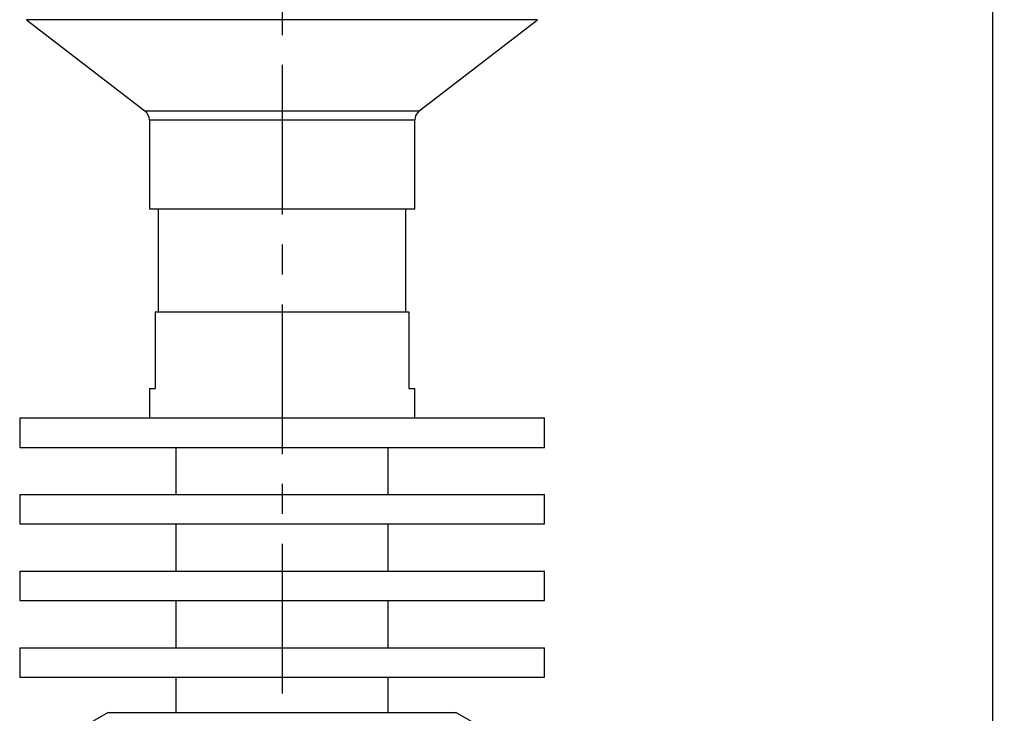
# Model space of a CAD drawing. Header units: millimetres. Extents: x 0 to 420, y 0 to 297.
# Tile 3 of 18: x 84 to 168, y 152 to 211. Entities that reach past the tile are written whole.
import ezdxf

# ---------------------------------------------------------------- set-up
doc = ezdxf.new("R2010")
doc.units = ezdxf.units.MM
doc.linetypes.add('CENTERX2', pattern=[20.32, 12.7, -2.54, 2.54, -2.54])
doc.layers.add('ОСЕВЫЕ', color=7, linetype='Continuous')
doc.styles.add('SLDTEXTSTYLE4', font='TXT', dxfattribs={"width": 0.75})
doc.dimstyles.new('SLDDIMSTYLE0', dxfattribs={"dimtxt": 3.5, "dimasz": 3.556, "dimexe": 0, "dimexo": 0.0625, "dimgap": 0.875, "dimtad": 1, "dimdec": 0, "dimlfac": 2, "dimrnd": 1e-09, "dimzin": 12, "dimdsep": 46, "dimtxsty": 'SLDTEXTSTYLE4', "dimsah": 1, "dimcen": 0.09, "dimadec": 0, "dimazin": 3, "dimtfac": 1, "dimtdec": 0, "dimtofl": 0, "dimtmove": 0, "dimatfit": 3, "dimfxl": 0, "dimfrac": 2, "dimtolj": 1, "dimtzin": 12, "dimarcsym": 0})

# ---------------------------------------------------------------- blocks, each defined once
blk = doc.blocks.new('_D_1')
at = {"layer": 'ОСЕВЫЕ'}
for p, q in [((129.259, 264.926), (167.922, 264.926)), ((166.922, 264.926), (166.922, 147.426)), ((121.422, 147.426), (167.922, 147.426))]:
    blk.add_line(p, q, dxfattribs=at)
for points in [[(166.922, 264.926), (166.541, 261.37), (167.303, 261.37)], [(166.922, 147.426), (167.303, 150.982), (166.541, 150.982)]]:
    blk.add_solid(points, dxfattribs=at)
at = {"layer": 'ОСЕВЫЕ', "insert": (162.41, 218.8), "char_height": 3.5, "attachment_point": 1, "rotation": 90, "style": 'SLDTEXTSTYLE4'}
blk.add_mtext('235', dxfattribs=at)

msp = doc.modelspace()

# ---------------------------------------------------------------- linework, layer by layer
at = {"color": 7, "linetype": 'Continuous', "lineweight": 25}
for p, q in [((85.005, 211.225), (95.033, 203.476)), ((118.31, 203.476), (128.339, 211.225)), ((95.422, 202.685), (95.422, 195.176)), ((117.922, 195.176), (117.922, 202.685)), ((95.422, 195.176), (106.672, 195.176)), ((96.172, 195.176), (96.172, 186.426)), ((106.672, 195.176), (117.922, 195.176)), ((117.172, 186.426), (117.172, 195.176)), ((95.922, 186.426), (95.922, 179.926)), ((95.922, 186.426), (117.422, 186.426)), ((117.422, 186.426), (117.422, 179.926)), ((95.422, 179.926), (95.422, 177.426)), ((95.422, 179.926), (95.922, 179.926)), ((117.422, 179.926), (117.922, 179.926)), ((117.922, 177.426), (117.922, 179.926)), ((84.422, 177.426), (84.422, 174.926)), ((84.422, 177.426), (106.672, 177.426)), ((106.672, 177.426), (128.922, 177.426)), ((128.922, 174.926), (128.922, 177.426)), ((84.422, 174.926), (106.672, 174.926)), ((97.672, 174.926), (97.672, 170.926)), ((106.672, 174.926), (128.922, 174.926)), ((115.672, 170.926), (115.672, 174.926)), ((84.422, 170.926), (84.422, 168.426)), ((84.422, 170.926), (106.672, 170.926)), ((106.672, 170.926), (128.922, 170.926)), ((128.922, 168.426), (128.922, 170.926)), ((84.422, 168.426), (106.672, 168.426)), ((97.672, 168.426), (97.672, 164.426)), ((106.672, 168.426), (128.922, 168.426)), ((115.672, 164.426), (115.672, 168.426)), ((84.422, 164.426), (84.422, 161.926)), ((84.422, 164.426), (106.672, 164.426)), ((106.672, 164.426), (128.922, 164.426)), ((128.922, 161.926), (128.922, 164.426)), ((84.422, 161.926), (106.672, 161.926)), ((97.672, 161.926), (97.672, 157.926)), ((106.672, 161.926), (128.922, 161.926)), ((115.672, 157.926), (115.672, 161.926)), ((84.422, 157.926), (84.422, 155.426)), ((84.422, 157.926), (106.672, 157.926)), ((106.672, 157.926), (128.922, 157.926)), ((128.922, 155.426), (128.922, 157.926)), ((84.422, 155.426), (106.672, 155.426)), ((97.672, 155.426), (97.672, 152.426)), ((106.672, 155.426), (128.922, 155.426)), ((115.672, 152.426), (115.672, 155.426)), ((91.922, 152.426), (89.672, 151.127)), ((91.922, 152.426), (121.422, 152.426)), ((123.672, 151.127), (121.422, 152.426))]:
    msp.add_line(p, q, dxfattribs=at)
at = {"color": 8, "linetype": 'Continuous', "lineweight": 25}
for p, q in [((128.339, 211.225), (85.005, 211.225)), ((95.033, 203.476), (106.672, 203.476)), ((106.672, 203.476), (118.31, 203.476)), ((106.672, 202.685), (95.422, 202.685)), ((117.922, 202.685), (106.672, 202.685))]:
    msp.add_line(p, q, dxfattribs=at)
at = {"color": 7, "linetype": 'Continuous', "lineweight": 25}
for centre, start, end in [((94.422, 202.685), 0, 52.30576), ((118.922, 202.685), 127.69424, 180)]:
    msp.add_arc(centre, 1, start, end, dxfattribs=at)
at = {"layer": 'ОСЕВЫЕ', "linetype": 'CENTERX2'}
msp.add_line((106.672, 268.342), (106.672, 60.254), dxfattribs=at)

# ---------------------------------------------------------------- dimensions: what is measured, and where the dimension line sits
at = {"layer": 'ОСЕВЫЕ'}
dim = msp.add_linear_dim(base=(166.922, 147.426), p1=(129.259, 264.926), p2=(121.422, 147.426), angle=90, dimstyle='SLDDIMSTYLE0', dxfattribs=at)
dim.commit()
dim.dimension.update_dxf_attribs({"geometry": '_D_1', "text_midpoint": (166.922, 222.679), "dimtype": 160})

doc.saveas('drawing.dxf')
